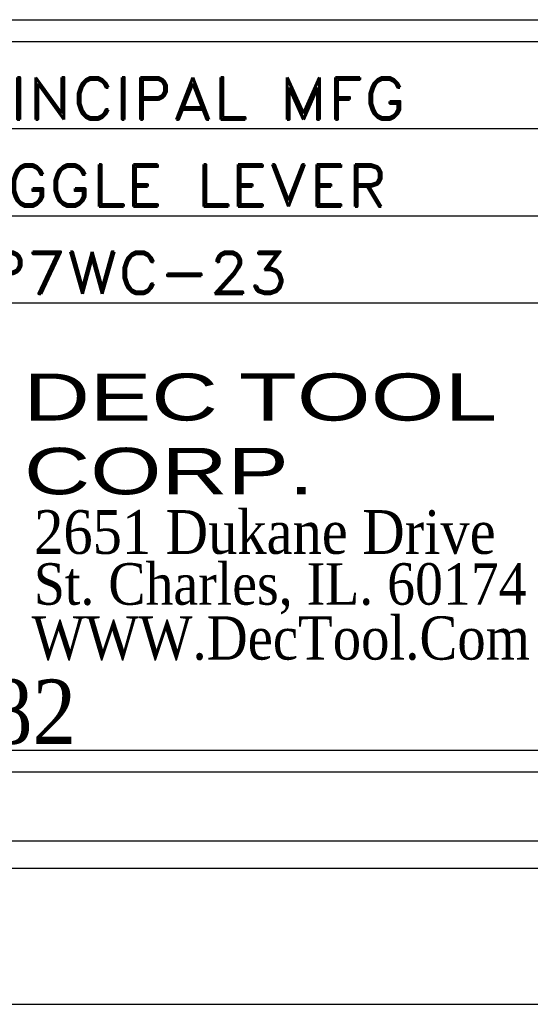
# Model space of a CAD drawing. Header units: inches. Extents: x 3 to 289, y 4 to 291.
# Tile 149 of 256: x 167.15 to 168.33, y 4.66 to 6.91. Entities that reach past the tile are written whole.
import ezdxf
from ezdxf.enums import TextEntityAlignment as Align

# ---------------------------------------------------------------- set-up
doc = ezdxf.new("R2010")
doc.units = ezdxf.units.IN
doc.header["$LTSCALE"] = 0.5
doc.header["$MEASUREMENT"] = 0
doc.layers.add('PLOTVIEW1', color=7, linetype='Continuous')
doc.layers.add('STR_INS', color=8, linetype='Continuous')
doc.styles.add('VERO5-RomanD', font='romand__.ttf')
doc.styles.add('VERO6-Dutch801 Rm BT', font='dutchi.ttf')
doc.styles.add('VERO7-Vineta BT', font='vinet.ttf')

msp = doc.modelspace()

# ---------------------------------------------------------------- linework, layer by layer
at = {"layer": 'PLOTVIEW1', "color": 252, "linetype": 'Continuous'}
for p, q in [((166.167, 6.6644, 0.0197), (172.8769, 6.6644, 0.0197)), ((166.167, 6.4644, 0.0197), (172.8769, 6.4644, 0.0197)), ((166.167, 6.2644, 0.0197), (172.8769, 6.2644, 0.0197))]:
    msp.add_line(p, q, dxfattribs=at)
at = {"layer": 'PLOTVIEW1', "color": 97, "linetype": 'Continuous'}
for p, q in [((115.2719, 5.0302), (172.7719, 5.0302)), ((115.2719, 4.9677), (172.7719, 4.9677)), ((115.2719, 4.6552), (172.7719, 4.6552))]:
    msp.add_line(p, q, dxfattribs=at)
at = {"layer": 'STR_INS', "color": 4, "linetype": 'Continuous'}
for p, q in [((166.272, 6.9144), (172.7719, 6.9144)), ((166.272, 6.8644), (172.7719, 6.8644)), ((172.7719, 5.2377), (166.272, 5.2377)), ((172.7719, 5.1877), (166.272, 5.1877))]:
    msp.add_line(p, q, dxfattribs=at)

# ---------------------------------------------------------------- texts
at = {"layer": 'PLOTVIEW1', "color": 7, "linetype": 'Continuous'}
for s, height, style, width, p, p2 in [('PRINCIPAL MFG', 0.096051, 'VERO5-RomanD', 0.999964, (166.9468, 6.6857, 0.0197), (168.0403, 6.6857, 0.0197)), ('TOGGLE LEVER', 0.096051, 'VERO5-RomanD', 1.00025, (166.9444, 6.4857, 0.0197), (167.9973, 6.4857, 0.0197)), ('LP7WC-23', 0.09605, 'VERO5-RomanD', 0.999777, (167.0032, 6.2857, 0.0197), (167.7702, 6.2857, 0.0197)), ('DEC', 0.10777, 'VERO7-Vineta BT', 0.884295, (167.163, 5.9947, 0.0197), (167.6088, 5.9947, 0.0197)), ('TOOL', 0.10802, 'VERO7-Vineta BT', 0.883634, (167.6573, 5.9946, 0.0197), (168.2496, 5.9946, 0.0197)), ('CORP.', 0.10661, 'VERO7-Vineta BT', 0.884162, (167.1644, 5.8254, 0.0197), (167.8298, 5.8254, 0.0197)), ('2651 Dukane Drive', 0.100261, 'VERO6-Dutch801 Rm BT', 0.932581, (167.1876, 5.6888, 0.0197), (168.246, 5.6888, 0.0197)), ('St. Charles, IL. 60174', 0.095252, 'VERO6-Dutch801 Rm BT', 0.932502, (167.187, 5.5721, 0.0197), (168.317, 5.5721, 0.0197)), ('WWW.DecTool.Com', 0.099179, 'VERO6-Dutch801 Rm BT', 0.931694, (167.1821, 5.4462, 0.0197), (168.3244, 5.4462, 0.0197)), ('SINCE 1982', 0.14781, 'VERO6-Dutch801 Rm BT', 0.932991, (166.253, 5.2527, 0.0197), (167.2841, 5.2527, 0.0197))]:
    msp.add_text(s, height=height, dxfattribs=dict(at, style=style, width=width)).set_placement(p, p2, align=Align.FIT)

doc.saveas('drawing.dxf')
